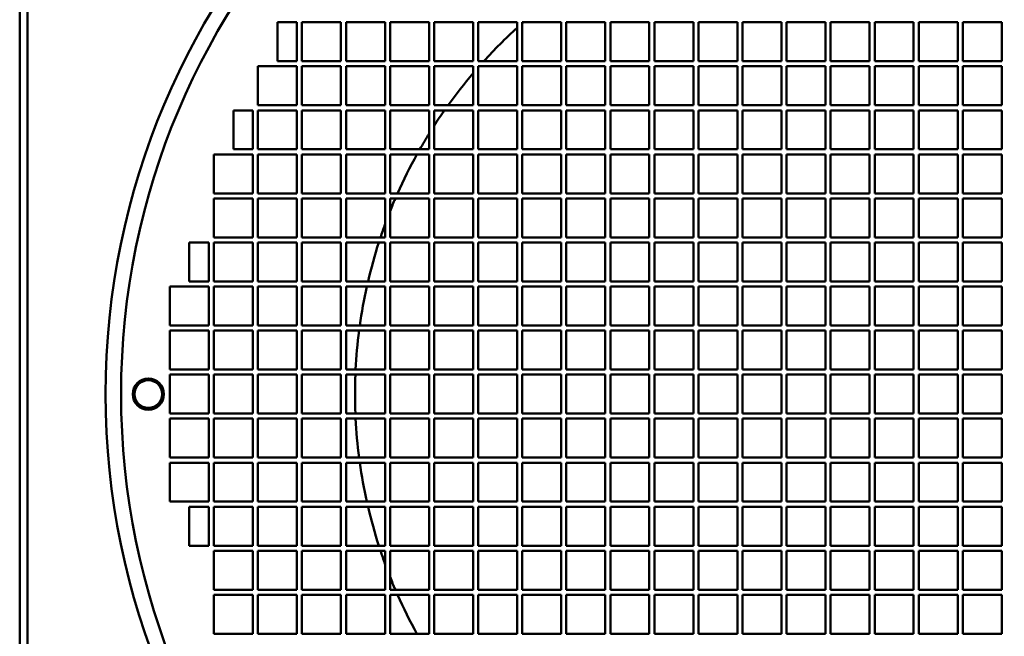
# Model space of a CAD drawing. Header units: millimetres. Extents: x 378 to 882, y 140 to 751.
# Tile 2 of 4: x 378 to 631, y 444 to 603. Entities that reach past the tile are written whole.
import ezdxf

# ---------------------------------------------------------------- set-up
doc = ezdxf.new("R2010")
doc.units = ezdxf.units.MM
doc.header["$LTSCALE"] = 3
doc.layers.add('Widoczne (ISO)', color=7, linetype='Continuous', lineweight=50)

msp = doc.modelspace()

# ---------------------------------------------------------------- linework, layer by layer
at = {"layer": 'Widoczne (ISO)'}
for p, q in [((378, 750.5), (378, 400.5)), ((380, 748.5), (380, 400.5)), ((444.1, 591.92), (444.1, 601.92)), ((444.1, 601.92), (449.1, 601.92)), ((449.1, 601.92), (449.1, 591.92)), ((450.4, 601.9), (460.4, 601.9)), ((450.4, 591.9), (450.4, 601.9)), ((460.4, 601.9), (460.4, 591.9)), ((461.7, 601.9), (471.7, 601.9)), ((461.7, 591.9), (461.7, 601.9)), ((471.7, 601.9), (471.7, 591.9)), ((473, 601.9), (483, 601.9)), ((473, 591.9), (473, 601.9)), ((483, 601.9), (483, 591.9)), ((484.3, 601.9), (494.3, 601.9)), ((484.3, 591.9), (484.3, 601.9)), ((494.3, 601.9), (494.3, 591.9)), ((495.6, 601.9), (505.6, 601.9)), ((495.6, 591.9), (495.6, 601.9)), ((505.6, 601.9), (505.6, 591.9)), ((506.9, 601.9), (516.9, 601.9)), ((506.9, 591.9), (506.9, 601.9)), ((516.9, 601.9), (516.9, 591.9)), ((518.2, 601.9), (528.2, 601.9)), ((518.2, 591.9), (518.2, 601.9)), ((528.2, 601.9), (528.2, 591.9)), ((529.5, 601.9), (539.5, 601.9)), ((529.5, 591.9), (529.5, 601.9)), ((539.5, 601.9), (539.5, 591.9)), ((540.8, 601.9), (550.8, 601.9)), ((540.8, 591.9), (540.8, 601.9)), ((550.8, 601.9), (550.8, 591.9)), ((552.1, 601.9), (562.1, 601.9)), ((552.1, 591.9), (552.1, 601.9)), ((562.1, 601.9), (562.1, 591.9)), ((563.4, 601.9), (573.4, 601.9)), ((563.4, 591.9), (563.4, 601.9)), ((573.4, 601.9), (573.4, 591.9)), ((574.7, 601.9), (584.7, 601.9)), ((574.7, 591.9), (574.7, 601.9)), ((584.7, 601.9), (584.7, 591.9)), ((586, 601.9), (596, 601.9)), ((586, 591.9), (586, 601.9)), ((596, 601.9), (596, 591.9)), ((597.3, 591.9), (597.3, 601.9)), ((597.3, 601.9), (607.3, 601.9)), ((607.3, 601.9), (607.3, 591.9)), ((608.6, 591.9), (608.6, 601.9)), ((608.6, 601.9), (618.6, 601.9)), ((618.6, 601.9), (618.6, 591.9)), ((619.9, 591.9), (619.9, 601.9)), ((619.9, 601.9), (629.9, 601.9)), ((629.9, 601.9), (629.9, 591.9)), ((449.1, 591.92), (444.1, 591.92)), ((460.4, 591.9), (450.4, 591.9)), ((471.7, 591.9), (461.7, 591.9)), ((483, 591.9), (473, 591.9)), ((494.3, 591.9), (484.3, 591.9)), ((505.6, 591.9), (495.6, 591.9)), ((516.9, 591.9), (506.9, 591.9)), ((528.2, 591.9), (518.2, 591.9)), ((539.5, 591.9), (529.5, 591.9)), ((550.8, 591.9), (540.8, 591.9)), ((562.1, 591.9), (552.1, 591.9)), ((573.4, 591.9), (563.4, 591.9)), ((584.7, 591.9), (574.7, 591.9)), ((596, 591.9), (586, 591.9)), ((607.3, 591.9), (597.3, 591.9)), ((618.6, 591.9), (608.6, 591.9)), ((629.9, 591.9), (619.9, 591.9)), ((439.1, 590.6), (449.1, 590.6)), ((439.1, 580.6), (439.1, 590.6)), ((449.1, 590.6), (449.1, 580.6)), ((450.4, 590.6), (460.4, 590.6)), ((450.4, 580.6), (450.4, 590.6)), ((460.4, 590.6), (460.4, 580.6)), ((461.7, 590.6), (471.7, 590.6)), ((461.7, 580.6), (461.7, 590.6)), ((471.7, 590.6), (471.7, 580.6)), ((473, 590.6), (483, 590.6)), ((473, 580.6), (473, 590.6)), ((483, 590.6), (483, 580.6)), ((484.3, 590.6), (494.3, 590.6)), ((484.3, 580.6), (484.3, 590.6)), ((494.3, 590.6), (494.3, 580.6)), ((495.6, 590.6), (505.6, 590.6)), ((495.6, 580.6), (495.6, 590.6)), ((505.6, 590.6), (505.6, 580.6)), ((506.9, 590.6), (516.9, 590.6)), ((506.9, 580.6), (506.9, 590.6)), ((516.9, 590.6), (516.9, 580.6)), ((518.2, 590.6), (528.2, 590.6)), ((518.2, 580.6), (518.2, 590.6)), ((528.2, 590.6), (528.2, 580.6)), ((529.5, 590.6), (539.5, 590.6)), ((529.5, 580.6), (529.5, 590.6)), ((539.5, 590.6), (539.5, 580.6)), ((540.8, 590.6), (550.8, 590.6)), ((540.8, 580.6), (540.8, 590.6)), ((550.8, 590.6), (550.8, 580.6)), ((552.1, 590.6), (562.1, 590.6)), ((552.1, 580.6), (552.1, 590.6)), ((562.1, 590.6), (562.1, 580.6)), ((563.4, 590.6), (573.4, 590.6)), ((563.4, 580.6), (563.4, 590.6)), ((573.4, 590.6), (573.4, 580.6)), ((574.7, 590.6), (584.7, 590.6)), ((574.7, 580.6), (574.7, 590.6)), ((584.7, 590.6), (584.7, 580.6)), ((586, 590.6), (596, 590.6)), ((586, 580.6), (586, 590.6)), ((596, 590.6), (596, 580.6)), ((597.3, 580.6), (597.3, 590.6)), ((597.3, 590.6), (607.3, 590.6)), ((607.3, 590.6), (607.3, 580.6)), ((608.6, 580.6), (608.6, 590.6)), ((608.6, 590.6), (618.6, 590.6)), ((618.6, 590.6), (618.6, 580.6)), ((619.9, 580.6), (619.9, 590.6)), ((619.9, 590.6), (629.9, 590.6)), ((629.9, 590.6), (629.9, 580.6)), ((432.8, 579.3), (437.8, 579.3)), ((432.8, 569.3), (432.8, 579.3)), ((437.8, 579.3), (437.8, 569.3)), ((449.1, 580.6), (439.1, 580.6)), ((439.1, 579.3), (449.1, 579.3)), ((439.1, 569.3), (439.1, 579.3)), ((449.1, 579.3), (449.1, 569.3)), ((460.4, 580.6), (450.4, 580.6)), ((450.4, 579.3), (460.4, 579.3)), ((450.4, 569.3), (450.4, 579.3)), ((460.4, 579.3), (460.4, 569.3)), ((471.7, 580.6), (461.7, 580.6)), ((461.7, 579.3), (471.7, 579.3)), ((461.7, 569.3), (461.7, 579.3)), ((471.7, 579.3), (471.7, 569.3)), ((483, 580.6), (473, 580.6)), ((473, 579.3), (483, 579.3)), ((473, 569.3), (473, 579.3)), ((483, 579.3), (483, 569.3)), ((494.3, 580.6), (484.3, 580.6)), ((484.3, 579.3), (494.3, 579.3)), ((484.3, 569.3), (484.3, 579.3)), ((494.3, 579.3), (494.3, 569.3)), ((505.6, 580.6), (495.6, 580.6)), ((495.6, 579.3), (505.6, 579.3)), ((495.6, 569.3), (495.6, 579.3)), ((505.6, 579.3), (505.6, 569.3)), ((516.9, 580.6), (506.9, 580.6)), ((506.9, 579.3), (516.9, 579.3)), ((506.9, 569.3), (506.9, 579.3)), ((516.9, 579.3), (516.9, 569.3)), ((528.2, 580.6), (518.2, 580.6)), ((518.2, 579.3), (528.2, 579.3)), ((518.2, 569.3), (518.2, 579.3)), ((528.2, 579.3), (528.2, 569.3)), ((539.5, 580.6), (529.5, 580.6)), ((529.5, 579.3), (539.5, 579.3)), ((529.5, 569.3), (529.5, 579.3)), ((539.5, 579.3), (539.5, 569.3)), ((550.8, 580.6), (540.8, 580.6)), ((540.8, 579.3), (550.8, 579.3)), ((540.8, 569.3), (540.8, 579.3)), ((550.8, 579.3), (550.8, 569.3)), ((562.1, 580.6), (552.1, 580.6)), ((552.1, 579.3), (562.1, 579.3)), ((552.1, 569.3), (552.1, 579.3)), ((562.1, 579.3), (562.1, 569.3)), ((573.4, 580.6), (563.4, 580.6)), ((563.4, 579.3), (573.4, 579.3)), ((563.4, 569.3), (563.4, 579.3)), ((573.4, 579.3), (573.4, 569.3)), ((584.7, 580.6), (574.7, 580.6)), ((574.7, 579.3), (584.7, 579.3)), ((574.7, 569.3), (574.7, 579.3)), ((584.7, 579.3), (584.7, 569.3)), ((596, 580.6), (586, 580.6)), ((586, 579.3), (596, 579.3)), ((586, 569.3), (586, 579.3)), ((596, 579.3), (596, 569.3)), ((607.3, 580.6), (597.3, 580.6)), ((597.3, 569.3), (597.3, 579.3)), ((597.3, 579.3), (607.3, 579.3)), ((607.3, 579.3), (607.3, 569.3)), ((618.6, 580.6), (608.6, 580.6)), ((608.6, 569.3), (608.6, 579.3)), ((608.6, 579.3), (618.6, 579.3)), ((618.6, 579.3), (618.6, 569.3)), ((629.9, 580.6), (619.9, 580.6)), ((619.9, 569.3), (619.9, 579.3)), ((619.9, 579.3), (629.9, 579.3)), ((629.9, 579.3), (629.9, 569.3)), ((437.8, 569.3), (432.8, 569.3)), ((449.1, 569.3), (439.1, 569.3)), ((460.4, 569.3), (450.4, 569.3)), ((471.7, 569.3), (461.7, 569.3)), ((483, 569.3), (473, 569.3)), ((494.3, 569.3), (484.3, 569.3)), ((505.6, 569.3), (495.6, 569.3)), ((516.9, 569.3), (506.9, 569.3)), ((528.2, 569.3), (518.2, 569.3)), ((539.5, 569.3), (529.5, 569.3)), ((550.8, 569.3), (540.8, 569.3)), ((562.1, 569.3), (552.1, 569.3)), ((573.4, 569.3), (563.4, 569.3)), ((584.7, 569.3), (574.7, 569.3)), ((596, 569.3), (586, 569.3)), ((607.3, 569.3), (597.3, 569.3)), ((618.6, 569.3), (608.6, 569.3)), ((629.9, 569.3), (619.9, 569.3)), ((427.8, 568), (437.8, 568)), ((427.8, 558), (427.8, 568)), ((437.8, 568), (437.8, 558)), ((439.1, 568), (449.1, 568)), ((439.1, 558), (439.1, 568)), ((449.1, 568), (449.1, 558)), ((450.4, 568), (460.4, 568)), ((450.4, 558), (450.4, 568)), ((460.4, 568), (460.4, 558)), ((461.7, 568), (471.7, 568)), ((461.7, 558), (461.7, 568)), ((471.7, 568), (471.7, 558)), ((473, 568), (483, 568)), ((473, 558), (473, 568)), ((483, 568), (483, 558)), ((484.3, 568), (494.3, 568)), ((484.3, 558), (484.3, 568)), ((494.3, 568), (494.3, 558)), ((495.6, 568), (505.6, 568)), ((495.6, 558), (495.6, 568)), ((505.6, 568), (505.6, 558)), ((506.9, 568), (516.9, 568)), ((506.9, 558), (506.9, 568)), ((516.9, 568), (516.9, 558)), ((518.2, 568), (528.2, 568)), ((518.2, 558), (518.2, 568)), ((528.2, 568), (528.2, 558)), ((529.5, 568), (539.5, 568)), ((529.5, 558), (529.5, 568)), ((539.5, 568), (539.5, 558)), ((540.8, 568), (550.8, 568)), ((540.8, 558), (540.8, 568)), ((550.8, 568), (550.8, 558)), ((552.1, 568), (562.1, 568)), ((552.1, 558), (552.1, 568)), ((562.1, 568), (562.1, 558)), ((563.4, 568), (573.4, 568)), ((563.4, 558), (563.4, 568)), ((573.4, 568), (573.4, 558)), ((574.7, 568), (584.7, 568)), ((574.7, 558), (574.7, 568)), ((584.7, 568), (584.7, 558)), ((586, 568), (596, 568)), ((586, 558), (586, 568)), ((596, 568), (596, 558)), ((597.3, 558), (597.3, 568)), ((597.3, 568), (607.3, 568)), ((607.3, 568), (607.3, 558)), ((608.6, 558), (608.6, 568)), ((608.6, 568), (618.6, 568)), ((618.6, 568), (618.6, 558)), ((619.9, 558), (619.9, 568)), ((619.9, 568), (629.9, 568)), ((629.9, 568), (629.9, 558)), ((437.8, 558), (427.8, 558)), ((427.8, 556.7), (437.8, 556.7)), ((427.8, 546.7), (427.8, 556.7)), ((437.8, 556.7), (437.8, 546.7)), ((449.1, 558), (439.1, 558)), ((439.1, 556.7), (449.1, 556.7)), ((439.1, 546.7), (439.1, 556.7)), ((449.1, 556.7), (449.1, 546.7)), ((460.4, 558), (450.4, 558)), ((450.4, 556.7), (460.4, 556.7)), ((450.4, 546.7), (450.4, 556.7)), ((460.4, 556.7), (460.4, 546.7)), ((471.7, 558), (461.7, 558)), ((461.7, 556.7), (471.7, 556.7)), ((461.7, 546.7), (461.7, 556.7)), ((471.7, 556.7), (471.7, 546.7)), ((483, 558), (473, 558)), ((473, 556.7), (483, 556.7)), ((473, 546.7), (473, 556.7)), ((483, 556.7), (483, 546.7)), ((494.3, 558), (484.3, 558)), ((484.3, 556.7), (494.3, 556.7)), ((484.3, 546.7), (484.3, 556.7)), ((494.3, 556.7), (494.3, 546.7)), ((505.6, 558), (495.6, 558)), ((495.6, 556.7), (505.6, 556.7)), ((495.6, 546.7), (495.6, 556.7)), ((505.6, 556.7), (505.6, 546.7)), ((516.9, 558), (506.9, 558)), ((506.9, 556.7), (516.9, 556.7)), ((506.9, 546.7), (506.9, 556.7)), ((516.9, 556.7), (516.9, 546.7)), ((528.2, 558), (518.2, 558)), ((518.2, 556.7), (528.2, 556.7)), ((518.2, 546.7), (518.2, 556.7)), ((528.2, 556.7), (528.2, 546.7)), ((539.5, 558), (529.5, 558)), ((529.5, 556.7), (539.5, 556.7)), ((529.5, 546.7), (529.5, 556.7)), ((539.5, 556.7), (539.5, 546.7)), ((550.8, 558), (540.8, 558)), ((540.8, 556.7), (550.8, 556.7)), ((540.8, 546.7), (540.8, 556.7)), ((550.8, 556.7), (550.8, 546.7)), ((562.1, 558), (552.1, 558)), ((552.1, 556.7), (562.1, 556.7)), ((552.1, 546.7), (552.1, 556.7)), ((562.1, 556.7), (562.1, 546.7)), ((573.4, 558), (563.4, 558)), ((563.4, 556.7), (573.4, 556.7)), ((563.4, 546.7), (563.4, 556.7)), ((573.4, 556.7), (573.4, 546.7)), ((584.7, 558), (574.7, 558)), ((574.7, 556.7), (584.7, 556.7)), ((574.7, 546.7), (574.7, 556.7)), ((584.7, 556.7), (584.7, 546.7)), ((596, 558), (586, 558)), ((586, 556.7), (596, 556.7)), ((586, 546.7), (586, 556.7)), ((596, 556.7), (596, 546.7)), ((607.3, 558), (597.3, 558)), ((597.3, 546.7), (597.3, 556.7)), ((597.3, 556.7), (607.3, 556.7)), ((607.3, 556.7), (607.3, 546.7)), ((618.6, 558), (608.6, 558)), ((608.6, 546.7), (608.6, 556.7)), ((608.6, 556.7), (618.6, 556.7)), ((618.6, 556.7), (618.6, 546.7)), ((629.9, 558), (619.9, 558)), ((619.9, 546.7), (619.9, 556.7)), ((619.9, 556.7), (629.9, 556.7)), ((629.9, 556.7), (629.9, 546.7)), ((437.8, 546.7), (427.8, 546.7)), ((449.1, 546.7), (439.1, 546.7)), ((460.4, 546.7), (450.4, 546.7)), ((471.7, 546.7), (461.7, 546.7)), ((483, 546.7), (473, 546.7)), ((494.3, 546.7), (484.3, 546.7)), ((505.6, 546.7), (495.6, 546.7)), ((516.9, 546.7), (506.9, 546.7)), ((528.2, 546.7), (518.2, 546.7)), ((539.5, 546.7), (529.5, 546.7)), ((550.8, 546.7), (540.8, 546.7)), ((562.1, 546.7), (552.1, 546.7)), ((573.4, 546.7), (563.4, 546.7)), ((584.7, 546.7), (574.7, 546.7)), ((596, 546.7), (586, 546.7)), ((607.3, 546.7), (597.3, 546.7)), ((618.6, 546.7), (608.6, 546.7)), ((629.9, 546.7), (619.9, 546.7)), ((421.5, 545.4), (426.5, 545.4)), ((421.5, 535.4), (421.5, 545.4)), ((426.5, 545.4), (426.5, 535.4)), ((427.8, 545.4), (437.8, 545.4)), ((427.8, 535.4), (427.8, 545.4)), ((437.8, 545.4), (437.8, 535.4)), ((439.1, 545.4), (449.1, 545.4)), ((439.1, 535.4), (439.1, 545.4)), ((449.1, 545.4), (449.1, 535.4)), ((450.4, 545.4), (460.4, 545.4)), ((450.4, 535.4), (450.4, 545.4)), ((460.4, 545.4), (460.4, 535.4)), ((461.7, 545.4), (471.7, 545.4)), ((461.7, 535.4), (461.7, 545.4)), ((471.7, 545.4), (471.7, 535.4)), ((473, 545.4), (483, 545.4)), ((473, 535.4), (473, 545.4)), ((483, 545.4), (483, 535.4)), ((484.3, 545.4), (494.3, 545.4)), ((484.3, 535.4), (484.3, 545.4)), ((494.3, 545.4), (494.3, 535.4)), ((495.6, 545.4), (505.6, 545.4)), ((495.6, 535.4), (495.6, 545.4)), ((505.6, 545.4), (505.6, 535.4)), ((506.9, 545.4), (516.9, 545.4)), ((506.9, 535.4), (506.9, 545.4)), ((516.9, 545.4), (516.9, 535.4)), ((518.2, 545.4), (528.2, 545.4)), ((518.2, 535.4), (518.2, 545.4)), ((528.2, 545.4), (528.2, 535.4)), ((529.5, 545.4), (539.5, 545.4)), ((529.5, 535.4), (529.5, 545.4)), ((539.5, 545.4), (539.5, 535.4)), ((540.8, 545.4), (550.8, 545.4)), ((540.8, 535.4), (540.8, 545.4)), ((550.8, 545.4), (550.8, 535.4)), ((552.1, 545.4), (562.1, 545.4)), ((552.1, 535.4), (552.1, 545.4)), ((562.1, 545.4), (562.1, 535.4)), ((563.4, 545.4), (573.4, 545.4)), ((563.4, 535.4), (563.4, 545.4)), ((573.4, 545.4), (573.4, 535.4)), ((574.7, 545.4), (584.7, 545.4)), ((574.7, 535.4), (574.7, 545.4)), ((584.7, 545.4), (584.7, 535.4)), ((586, 545.4), (596, 545.4)), ((586, 535.4), (586, 545.4)), ((596, 545.4), (596, 535.4)), ((597.3, 535.4), (597.3, 545.4)), ((597.3, 545.4), (607.3, 545.4)), ((607.3, 545.4), (607.3, 535.4)), ((608.6, 535.4), (608.6, 545.4)), ((608.6, 545.4), (618.6, 545.4)), ((618.6, 545.4), (618.6, 535.4)), ((619.9, 535.4), (619.9, 545.4)), ((619.9, 545.4), (629.9, 545.4)), ((629.9, 545.4), (629.9, 535.4)), ((416.5, 534.1), (426.5, 534.1)), ((416.5, 524.1), (416.5, 534.1)), ((426.5, 535.4), (421.5, 535.4)), ((426.5, 534.1), (426.5, 524.1)), ((437.8, 535.4), (427.8, 535.4)), ((427.8, 534.1), (437.8, 534.1)), ((427.8, 524.1), (427.8, 534.1)), ((437.8, 534.1), (437.8, 524.1)), ((449.1, 535.4), (439.1, 535.4)), ((439.1, 534.1), (449.1, 534.1)), ((439.1, 524.1), (439.1, 534.1)), ((449.1, 534.1), (449.1, 524.1)), ((460.4, 535.4), (450.4, 535.4)), ((450.4, 534.1), (460.4, 534.1)), ((450.4, 524.1), (450.4, 534.1)), ((460.4, 534.1), (460.4, 524.1)), ((471.7, 535.4), (461.7, 535.4)), ((461.7, 534.1), (471.7, 534.1)), ((461.7, 524.1), (461.7, 534.1)), ((471.7, 534.1), (471.7, 524.1)), ((483, 535.4), (473, 535.4)), ((473, 534.1), (483, 534.1)), ((473, 524.1), (473, 534.1)), ((483, 534.1), (483, 524.1)), ((494.3, 535.4), (484.3, 535.4)), ((484.3, 534.1), (494.3, 534.1)), ((484.3, 524.1), (484.3, 534.1)), ((494.3, 534.1), (494.3, 524.1)), ((505.6, 535.4), (495.6, 535.4)), ((495.6, 534.1), (505.6, 534.1)), ((495.6, 524.1), (495.6, 534.1)), ((505.6, 534.1), (505.6, 524.1)), ((516.9, 535.4), (506.9, 535.4)), ((506.9, 534.1), (516.9, 534.1)), ((506.9, 524.1), (506.9, 534.1)), ((516.9, 534.1), (516.9, 524.1)), ((528.2, 535.4), (518.2, 535.4)), ((518.2, 534.1), (528.2, 534.1)), ((518.2, 524.1), (518.2, 534.1)), ((528.2, 534.1), (528.2, 524.1)), ((539.5, 535.4), (529.5, 535.4)), ((529.5, 534.1), (539.5, 534.1)), ((529.5, 524.1), (529.5, 534.1)), ((539.5, 534.1), (539.5, 524.1)), ((550.8, 535.4), (540.8, 535.4)), ((540.8, 534.1), (550.8, 534.1)), ((540.8, 524.1), (540.8, 534.1)), ((550.8, 534.1), (550.8, 524.1)), ((562.1, 535.4), (552.1, 535.4)), ((552.1, 534.1), (562.1, 534.1)), ((552.1, 524.1), (552.1, 534.1)), ((562.1, 534.1), (562.1, 524.1)), ((573.4, 535.4), (563.4, 535.4)), ((563.4, 534.1), (573.4, 534.1)), ((563.4, 524.1), (563.4, 534.1)), ((573.4, 534.1), (573.4, 524.1)), ((584.7, 535.4), (574.7, 535.4)), ((574.7, 534.1), (584.7, 534.1)), ((574.7, 524.1), (574.7, 534.1)), ((584.7, 534.1), (584.7, 524.1)), ((596, 535.4), (586, 535.4)), ((586, 534.1), (596, 534.1)), ((586, 524.1), (586, 534.1)), ((596, 534.1), (596, 524.1)), ((607.3, 535.4), (597.3, 535.4)), ((597.3, 524.1), (597.3, 534.1)), ((597.3, 534.1), (607.3, 534.1)), ((607.3, 534.1), (607.3, 524.1)), ((618.6, 535.4), (608.6, 535.4)), ((608.6, 524.1), (608.6, 534.1)), ((608.6, 534.1), (618.6, 534.1)), ((618.6, 534.1), (618.6, 524.1)), ((629.9, 535.4), (619.9, 535.4)), ((619.9, 524.1), (619.9, 534.1)), ((619.9, 534.1), (629.9, 534.1)), ((629.9, 534.1), (629.9, 524.1)), ((426.5, 524.1), (416.5, 524.1)), ((416.5, 522.8), (426.5, 522.8)), ((416.5, 512.8), (416.5, 522.8)), ((426.5, 522.8), (426.5, 512.8)), ((437.8, 524.1), (427.8, 524.1)), ((427.8, 522.8), (437.8, 522.8)), ((427.8, 512.8), (427.8, 522.8)), ((437.8, 522.8), (437.8, 512.8)), ((449.1, 524.1), (439.1, 524.1)), ((439.1, 522.8), (449.1, 522.8)), ((439.1, 512.8), (439.1, 522.8)), ((449.1, 522.8), (449.1, 512.8)), ((460.4, 524.1), (450.4, 524.1)), ((450.4, 522.8), (460.4, 522.8)), ((450.4, 512.8), (450.4, 522.8)), ((460.4, 522.8), (460.4, 512.8)), ((471.7, 524.1), (461.7, 524.1)), ((461.7, 522.8), (471.7, 522.8)), ((461.7, 512.8), (461.7, 522.8)), ((471.7, 522.8), (471.7, 512.8)), ((483, 524.1), (473, 524.1)), ((473, 522.8), (483, 522.8)), ((473, 512.8), (473, 522.8)), ((483, 522.8), (483, 512.8)), ((494.3, 524.1), (484.3, 524.1)), ((484.3, 522.8), (494.3, 522.8)), ((484.3, 512.8), (484.3, 522.8)), ((494.3, 522.8), (494.3, 512.8)), ((505.6, 524.1), (495.6, 524.1)), ((495.6, 522.8), (505.6, 522.8)), ((495.6, 512.8), (495.6, 522.8)), ((505.6, 522.8), (505.6, 512.8)), ((516.9, 524.1), (506.9, 524.1)), ((506.9, 522.8), (516.9, 522.8)), ((506.9, 512.8), (506.9, 522.8)), ((516.9, 522.8), (516.9, 512.8)), ((528.2, 524.1), (518.2, 524.1)), ((518.2, 522.8), (528.2, 522.8)), ((518.2, 512.8), (518.2, 522.8)), ((528.2, 522.8), (528.2, 512.8)), ((539.5, 524.1), (529.5, 524.1)), ((529.5, 522.8), (539.5, 522.8)), ((529.5, 512.8), (529.5, 522.8)), ((539.5, 522.8), (539.5, 512.8)), ((550.8, 524.1), (540.8, 524.1)), ((540.8, 522.8), (550.8, 522.8)), ((540.8, 512.8), (540.8, 522.8)), ((550.8, 522.8), (550.8, 512.8)), ((562.1, 524.1), (552.1, 524.1)), ((552.1, 522.8), (562.1, 522.8)), ((552.1, 512.8), (552.1, 522.8)), ((562.1, 522.8), (562.1, 512.8)), ((573.4, 524.1), (563.4, 524.1)), ((563.4, 522.8), (573.4, 522.8)), ((563.4, 512.8), (563.4, 522.8)), ((573.4, 522.8), (573.4, 512.8)), ((584.7, 524.1), (574.7, 524.1)), ((574.7, 522.8), (584.7, 522.8)), ((574.7, 512.8), (574.7, 522.8)), ((584.7, 522.8), (584.7, 512.8)), ((596, 524.1), (586, 524.1)), ((586, 522.8), (596, 522.8)), ((586, 512.8), (586, 522.8)), ((596, 522.8), (596, 512.8)), ((607.3, 524.1), (597.3, 524.1)), ((597.3, 512.8), (597.3, 522.8)), ((597.3, 522.8), (607.3, 522.8)), ((607.3, 522.8), (607.3, 512.8)), ((618.6, 524.1), (608.6, 524.1)), ((608.6, 512.8), (608.6, 522.8)), ((608.6, 522.8), (618.6, 522.8)), ((618.6, 522.8), (618.6, 512.8)), ((629.9, 524.1), (619.9, 524.1)), ((619.9, 512.8), (619.9, 522.8)), ((619.9, 522.8), (629.9, 522.8)), ((629.9, 522.8), (629.9, 512.8)), ((426.5, 512.8), (416.5, 512.8)), ((437.8, 512.8), (427.8, 512.8)), ((449.1, 512.8), (439.1, 512.8)), ((460.4, 512.8), (450.4, 512.8)), ((471.7, 512.8), (461.7, 512.8)), ((483, 512.8), (473, 512.8)), ((494.3, 512.8), (484.3, 512.8)), ((505.6, 512.8), (495.6, 512.8)), ((516.9, 512.8), (506.9, 512.8)), ((528.2, 512.8), (518.2, 512.8)), ((539.5, 512.8), (529.5, 512.8)), ((550.8, 512.8), (540.8, 512.8)), ((562.1, 512.8), (552.1, 512.8)), ((573.4, 512.8), (563.4, 512.8)), ((584.7, 512.8), (574.7, 512.8)), ((596, 512.8), (586, 512.8)), ((607.3, 512.8), (597.3, 512.8)), ((618.6, 512.8), (608.6, 512.8)), ((629.9, 512.8), (619.9, 512.8)), ((416.5, 511.5), (426.5, 511.5)), ((416.5, 501.5), (416.5, 511.5)), ((426.5, 511.5), (426.5, 501.5)), ((427.8, 511.5), (437.8, 511.5)), ((427.8, 501.5), (427.8, 511.5)), ((437.8, 511.5), (437.8, 501.5)), ((439.1, 511.5), (449.1, 511.5)), ((439.1, 501.5), (439.1, 511.5)), ((449.1, 511.5), (449.1, 501.5)), ((450.4, 511.5), (460.4, 511.5)), ((450.4, 501.5), (450.4, 511.5)), ((460.4, 511.5), (460.4, 501.5)), ((461.7, 511.5), (471.7, 511.5)), ((461.7, 501.5), (461.7, 511.5)), ((471.7, 511.5), (471.7, 501.5)), ((473, 511.5), (483, 511.5)), ((473, 501.5), (473, 511.5)), ((483, 511.5), (483, 501.5)), ((484.3, 511.5), (494.3, 511.5)), ((484.3, 501.5), (484.3, 511.5)), ((494.3, 511.5), (494.3, 501.5)), ((495.6, 511.5), (505.6, 511.5)), ((495.6, 501.5), (495.6, 511.5)), ((505.6, 511.5), (505.6, 501.5)), ((506.9, 511.5), (516.9, 511.5)), ((506.9, 501.5), (506.9, 511.5)), ((516.9, 511.5), (516.9, 501.5)), ((518.2, 511.5), (528.2, 511.5)), ((518.2, 501.5), (518.2, 511.5)), ((528.2, 511.5), (528.2, 501.5)), ((529.5, 511.5), (539.5, 511.5)), ((529.5, 501.5), (529.5, 511.5)), ((539.5, 511.5), (539.5, 501.5)), ((540.8, 511.5), (550.8, 511.5)), ((540.8, 501.5), (540.8, 511.5)), ((550.8, 511.5), (550.8, 501.5)), ((552.1, 511.5), (562.1, 511.5)), ((552.1, 501.5), (552.1, 511.5)), ((562.1, 511.5), (562.1, 501.5)), ((563.4, 511.5), (573.4, 511.5)), ((563.4, 501.5), (563.4, 511.5)), ((573.4, 511.5), (573.4, 501.5)), ((574.7, 511.5), (584.7, 511.5)), ((574.7, 501.5), (574.7, 511.5)), ((584.7, 511.5), (584.7, 501.5)), ((586, 511.5), (596, 511.5)), ((586, 501.5), (586, 511.5)), ((596, 511.5), (596, 501.5)), ((597.3, 501.5), (597.3, 511.5)), ((597.3, 511.5), (607.3, 511.5)), ((607.3, 511.5), (607.3, 501.5)), ((608.6, 501.5), (608.6, 511.5)), ((608.6, 511.5), (618.6, 511.5)), ((618.6, 511.5), (618.6, 501.5)), ((619.9, 501.5), (619.9, 511.5)), ((619.9, 511.5), (629.9, 511.5)), ((629.9, 511.5), (629.9, 501.5)), ((426.5, 501.5), (416.5, 501.5)), ((416.5, 500.2), (426.5, 500.2)), ((416.5, 490.2), (416.5, 500.2)), ((426.5, 500.2), (426.5, 490.2)), ((437.8, 501.5), (427.8, 501.5)), ((427.8, 500.2), (437.8, 500.2)), ((427.8, 490.2), (427.8, 500.2)), ((437.8, 500.2), (437.8, 490.2)), ((449.1, 501.5), (439.1, 501.5)), ((439.1, 500.2), (449.1, 500.2)), ((439.1, 490.2), (439.1, 500.2)), ((449.1, 500.2), (449.1, 490.2)), ((460.4, 501.5), (450.4, 501.5)), ((450.4, 500.2), (460.4, 500.2)), ((450.4, 490.2), (450.4, 500.2)), ((460.4, 500.2), (460.4, 490.2)), ((471.7, 501.5), (461.7, 501.5)), ((461.7, 500.2), (471.7, 500.2)), ((461.7, 490.2), (461.7, 500.2)), ((471.7, 500.2), (471.7, 490.2)), ((483, 501.5), (473, 501.5)), ((473, 500.2), (483, 500.2)), ((473, 490.2), (473, 500.2)), ((483, 500.2), (483, 490.2)), ((494.3, 501.5), (484.3, 501.5)), ((484.3, 500.2), (494.3, 500.2)), ((484.3, 490.2), (484.3, 500.2)), ((494.3, 500.2), (494.3, 490.2)), ((505.6, 501.5), (495.6, 501.5)), ((495.6, 500.2), (505.6, 500.2)), ((495.6, 490.2), (495.6, 500.2)), ((505.6, 500.2), (505.6, 490.2)), ((516.9, 501.5), (506.9, 501.5)), ((506.9, 500.2), (516.9, 500.2)), ((506.9, 490.2), (506.9, 500.2)), ((516.9, 500.2), (516.9, 490.2)), ((528.2, 501.5), (518.2, 501.5)), ((518.2, 500.2), (528.2, 500.2)), ((518.2, 490.2), (518.2, 500.2)), ((528.2, 500.2), (528.2, 490.2)), ((539.5, 501.5), (529.5, 501.5)), ((529.5, 500.2), (539.5, 500.2)), ((529.5, 490.2), (529.5, 500.2)), ((539.5, 500.2), (539.5, 490.2)), ((550.8, 501.5), (540.8, 501.5)), ((540.8, 500.2), (550.8, 500.2)), ((540.8, 490.2), (540.8, 500.2)), ((550.8, 500.2), (550.8, 490.2)), ((562.1, 501.5), (552.1, 501.5)), ((552.1, 500.2), (562.1, 500.2)), ((552.1, 490.2), (552.1, 500.2)), ((562.1, 500.2), (562.1, 490.2)), ((573.4, 501.5), (563.4, 501.5)), ((563.4, 500.2), (573.4, 500.2)), ((563.4, 490.2), (563.4, 500.2)), ((573.4, 500.2), (573.4, 490.2)), ((584.7, 501.5), (574.7, 501.5)), ((574.7, 500.2), (584.7, 500.2)), ((574.7, 490.2), (574.7, 500.2)), ((584.7, 500.2), (584.7, 490.2)), ((596, 501.5), (586, 501.5)), ((586, 500.2), (596, 500.2)), ((586, 490.2), (586, 500.2)), ((596, 500.2), (596, 490.2)), ((607.3, 501.5), (597.3, 501.5)), ((597.3, 500.2), (607.3, 500.2)), ((597.3, 490.2), (597.3, 500.2)), ((607.3, 500.2), (607.3, 490.2)), ((618.6, 501.5), (608.6, 501.5)), ((608.6, 500.2), (618.6, 500.2)), ((608.6, 490.2), (608.6, 500.2)), ((618.6, 500.2), (618.6, 490.2)), ((629.9, 501.5), (619.9, 501.5)), ((619.9, 500.2), (629.9, 500.2)), ((619.9, 490.2), (619.9, 500.2)), ((629.9, 500.2), (629.9, 490.2)), ((426.5, 490.2), (416.5, 490.2)), ((437.8, 490.2), (427.8, 490.2)), ((449.1, 490.2), (439.1, 490.2)), ((460.4, 490.2), (450.4, 490.2)), ((471.7, 490.2), (461.7, 490.2)), ((483, 490.2), (473, 490.2)), ((494.3, 490.2), (484.3, 490.2)), ((505.6, 490.2), (495.6, 490.2)), ((516.9, 490.2), (506.9, 490.2)), ((528.2, 490.2), (518.2, 490.2)), ((539.5, 490.2), (529.5, 490.2)), ((550.8, 490.2), (540.8, 490.2)), ((562.1, 490.2), (552.1, 490.2)), ((573.4, 490.2), (563.4, 490.2)), ((584.7, 490.2), (574.7, 490.2)), ((596, 490.2), (586, 490.2)), ((607.3, 490.2), (597.3, 490.2)), ((618.6, 490.2), (608.6, 490.2)), ((629.9, 490.2), (619.9, 490.2)), ((416.5, 488.9), (426.5, 488.9)), ((416.5, 478.9), (416.5, 488.9)), ((426.5, 488.9), (426.5, 478.9)), ((427.8, 488.9), (437.8, 488.9)), ((427.8, 478.9), (427.8, 488.9)), ((437.8, 488.9), (437.8, 478.9)), ((439.1, 488.9), (449.1, 488.9)), ((439.1, 478.9), (439.1, 488.9)), ((449.1, 488.9), (449.1, 478.9)), ((450.4, 488.9), (460.4, 488.9)), ((450.4, 478.9), (450.4, 488.9)), ((460.4, 488.9), (460.4, 478.9)), ((461.7, 488.9), (471.7, 488.9)), ((461.7, 478.9), (461.7, 488.9)), ((471.7, 488.9), (471.7, 478.9)), ((473, 488.9), (483, 488.9)), ((473, 478.9), (473, 488.9)), ((483, 488.9), (483, 478.9)), ((484.3, 488.9), (494.3, 488.9)), ((484.3, 478.9), (484.3, 488.9)), ((494.3, 488.9), (494.3, 478.9)), ((495.6, 488.9), (505.6, 488.9)), ((495.6, 478.9), (495.6, 488.9)), ((505.6, 488.9), (505.6, 478.9)), ((506.9, 488.9), (516.9, 488.9)), ((506.9, 478.9), (506.9, 488.9)), ((516.9, 488.9), (516.9, 478.9)), ((518.2, 488.9), (528.2, 488.9)), ((518.2, 478.9), (518.2, 488.9)), ((528.2, 488.9), (528.2, 478.9)), ((529.5, 488.9), (539.5, 488.9)), ((529.5, 478.9), (529.5, 488.9)), ((539.5, 488.9), (539.5, 478.9)), ((540.8, 488.9), (550.8, 488.9)), ((540.8, 478.9), (540.8, 488.9)), ((550.8, 488.9), (550.8, 478.9)), ((552.1, 488.9), (562.1, 488.9)), ((552.1, 478.9), (552.1, 488.9)), ((562.1, 488.9), (562.1, 478.9)), ((563.4, 488.9), (573.4, 488.9)), ((563.4, 478.9), (563.4, 488.9)), ((573.4, 488.9), (573.4, 478.9)), ((574.7, 488.9), (584.7, 488.9)), ((574.7, 478.9), (574.7, 488.9)), ((584.7, 488.9), (584.7, 478.9)), ((586, 488.9), (596, 488.9)), ((586, 478.9), (586, 488.9)), ((596, 488.9), (596, 478.9)), ((597.3, 488.9), (607.3, 488.9)), ((597.3, 478.9), (597.3, 488.9)), ((607.3, 488.9), (607.3, 478.9)), ((608.6, 488.9), (618.6, 488.9)), ((608.6, 478.9), (608.6, 488.9)), ((618.6, 488.9), (618.6, 478.9)), ((619.9, 488.9), (629.9, 488.9)), ((619.9, 478.9), (619.9, 488.9)), ((629.9, 488.9), (629.9, 478.9)), ((426.5, 478.9), (416.5, 478.9)), ((421.5, 477.6), (426.5, 477.6)), ((421.5, 467.6), (421.5, 477.6)), ((426.5, 477.6), (426.5, 467.6)), ((437.8, 478.9), (427.8, 478.9)), ((427.8, 477.6), (437.8, 477.6)), ((427.8, 467.6), (427.8, 477.6)), ((437.8, 477.6), (437.8, 467.6)), ((449.1, 478.9), (439.1, 478.9)), ((439.1, 477.6), (449.1, 477.6)), ((439.1, 467.6), (439.1, 477.6)), ((449.1, 477.6), (449.1, 467.6)), ((460.4, 478.9), (450.4, 478.9)), ((450.4, 477.6), (460.4, 477.6)), ((450.4, 467.6), (450.4, 477.6)), ((460.4, 477.6), (460.4, 467.6)), ((471.7, 478.9), (461.7, 478.9)), ((461.7, 477.6), (471.7, 477.6)), ((461.7, 467.6), (461.7, 477.6)), ((471.7, 477.6), (471.7, 467.6)), ((483, 478.9), (473, 478.9)), ((473, 477.6), (483, 477.6)), ((473, 467.6), (473, 477.6)), ((483, 477.6), (483, 467.6)), ((494.3, 478.9), (484.3, 478.9)), ((484.3, 477.6), (494.3, 477.6)), ((484.3, 467.6), (484.3, 477.6)), ((494.3, 477.6), (494.3, 467.6)), ((505.6, 478.9), (495.6, 478.9)), ((495.6, 477.6), (505.6, 477.6)), ((495.6, 467.6), (495.6, 477.6)), ((505.6, 477.6), (505.6, 467.6)), ((516.9, 478.9), (506.9, 478.9)), ((506.9, 477.6), (516.9, 477.6)), ((506.9, 467.6), (506.9, 477.6)), ((516.9, 477.6), (516.9, 467.6)), ((528.2, 478.9), (518.2, 478.9)), ((518.2, 477.6), (528.2, 477.6)), ((518.2, 467.6), (518.2, 477.6)), ((528.2, 477.6), (528.2, 467.6)), ((539.5, 478.9), (529.5, 478.9)), ((529.5, 477.6), (539.5, 477.6)), ((529.5, 467.6), (529.5, 477.6)), ((539.5, 477.6), (539.5, 467.6)), ((550.8, 478.9), (540.8, 478.9)), ((540.8, 477.6), (550.8, 477.6)), ((540.8, 467.6), (540.8, 477.6)), ((550.8, 477.6), (550.8, 467.6)), ((562.1, 478.9), (552.1, 478.9)), ((552.1, 477.6), (562.1, 477.6)), ((552.1, 467.6), (552.1, 477.6)), ((562.1, 477.6), (562.1, 467.6)), ((573.4, 478.9), (563.4, 478.9)), ((563.4, 477.6), (573.4, 477.6)), ((563.4, 467.6), (563.4, 477.6)), ((573.4, 477.6), (573.4, 467.6)), ((584.7, 478.9), (574.7, 478.9)), ((574.7, 477.6), (584.7, 477.6)), ((574.7, 467.6), (574.7, 477.6)), ((584.7, 477.6), (584.7, 467.6)), ((596, 478.9), (586, 478.9)), ((586, 477.6), (596, 477.6)), ((586, 467.6), (586, 477.6)), ((596, 477.6), (596, 467.6)), ((607.3, 478.9), (597.3, 478.9)), ((597.3, 477.6), (607.3, 477.6)), ((597.3, 467.6), (597.3, 477.6)), ((607.3, 477.6), (607.3, 467.6)), ((618.6, 478.9), (608.6, 478.9)), ((608.6, 477.6), (618.6, 477.6)), ((608.6, 467.6), (608.6, 477.6)), ((618.6, 477.6), (618.6, 467.6)), ((629.9, 478.9), (619.9, 478.9)), ((619.9, 477.6), (629.9, 477.6)), ((619.9, 467.6), (619.9, 477.6)), ((629.9, 477.6), (629.9, 467.6)), ((426.5, 467.6), (421.5, 467.6)), ((437.8, 467.6), (427.8, 467.6)), ((449.1, 467.6), (439.1, 467.6)), ((460.4, 467.6), (450.4, 467.6)), ((471.7, 467.6), (461.7, 467.6)), ((483, 467.6), (473, 467.6)), ((494.3, 467.6), (484.3, 467.6)), ((505.6, 467.6), (495.6, 467.6)), ((516.9, 467.6), (506.9, 467.6)), ((528.2, 467.6), (518.2, 467.6)), ((539.5, 467.6), (529.5, 467.6)), ((550.8, 467.6), (540.8, 467.6)), ((562.1, 467.6), (552.1, 467.6)), ((573.4, 467.6), (563.4, 467.6)), ((584.7, 467.6), (574.7, 467.6)), ((596, 467.6), (586, 467.6)), ((607.3, 467.6), (597.3, 467.6)), ((618.6, 467.6), (608.6, 467.6)), ((629.9, 467.6), (619.9, 467.6)), ((427.8, 466.3), (437.8, 466.3)), ((427.8, 456.3), (427.8, 466.3)), ((437.8, 466.3), (437.8, 456.3)), ((439.1, 466.3), (449.1, 466.3)), ((439.1, 456.3), (439.1, 466.3)), ((449.1, 466.3), (449.1, 456.3)), ((450.4, 466.3), (460.4, 466.3)), ((450.4, 456.3), (450.4, 466.3)), ((460.4, 466.3), (460.4, 456.3)), ((461.7, 466.3), (471.7, 466.3)), ((461.7, 456.3), (461.7, 466.3)), ((471.7, 466.3), (471.7, 456.3)), ((473, 466.3), (483, 466.3)), ((473, 456.3), (473, 466.3)), ((483, 466.3), (483, 456.3)), ((484.3, 466.3), (494.3, 466.3)), ((484.3, 456.3), (484.3, 466.3)), ((494.3, 466.3), (494.3, 456.3)), ((495.6, 466.3), (505.6, 466.3)), ((495.6, 456.3), (495.6, 466.3)), ((505.6, 466.3), (505.6, 456.3)), ((506.9, 466.3), (516.9, 466.3)), ((506.9, 456.3), (506.9, 466.3)), ((516.9, 466.3), (516.9, 456.3)), ((518.2, 466.3), (528.2, 466.3)), ((518.2, 456.3), (518.2, 466.3)), ((528.2, 466.3), (528.2, 456.3)), ((529.5, 466.3), (539.5, 466.3)), ((529.5, 456.3), (529.5, 466.3)), ((539.5, 466.3), (539.5, 456.3)), ((540.8, 466.3), (550.8, 466.3)), ((540.8, 456.3), (540.8, 466.3)), ((550.8, 466.3), (550.8, 456.3)), ((552.1, 466.3), (562.1, 466.3)), ((552.1, 456.3), (552.1, 466.3)), ((562.1, 466.3), (562.1, 456.3)), ((563.4, 466.3), (573.4, 466.3)), ((563.4, 456.3), (563.4, 466.3)), ((573.4, 466.3), (573.4, 456.3)), ((574.7, 466.3), (584.7, 466.3)), ((574.7, 456.3), (574.7, 466.3)), ((584.7, 466.3), (584.7, 456.3)), ((586, 466.3), (596, 466.3)), ((586, 456.3), (586, 466.3)), ((596, 466.3), (596, 456.3)), ((597.3, 466.3), (607.3, 466.3)), ((597.3, 456.3), (597.3, 466.3)), ((607.3, 466.3), (607.3, 456.3)), ((608.6, 466.3), (618.6, 466.3)), ((608.6, 456.3), (608.6, 466.3)), ((618.6, 466.3), (618.6, 456.3)), ((619.9, 466.3), (629.9, 466.3)), ((619.9, 456.3), (619.9, 466.3)), ((629.9, 466.3), (629.9, 456.3)), ((437.8, 456.3), (427.8, 456.3)), ((427.8, 455), (437.8, 455)), ((427.8, 445), (427.8, 455)), ((437.8, 455), (437.8, 445)), ((449.1, 456.3), (439.1, 456.3)), ((439.1, 455), (449.1, 455)), ((439.1, 445), (439.1, 455)), ((449.1, 455), (449.1, 445)), ((460.4, 456.3), (450.4, 456.3)), ((450.4, 455), (460.4, 455)), ((450.4, 445), (450.4, 455)), ((460.4, 455), (460.4, 445)), ((471.7, 456.3), (461.7, 456.3)), ((461.7, 455), (471.7, 455)), ((461.7, 445), (461.7, 455)), ((471.7, 455), (471.7, 445)), ((483, 456.3), (473, 456.3)), ((473, 455), (483, 455)), ((473, 445), (473, 455)), ((483, 455), (483, 445)), ((494.3, 456.3), (484.3, 456.3)), ((484.3, 455), (494.3, 455)), ((484.3, 445), (484.3, 455)), ((494.3, 455), (494.3, 445)), ((505.6, 456.3), (495.6, 456.3)), ((495.6, 455), (505.6, 455)), ((495.6, 445), (495.6, 455)), ((505.6, 455), (505.6, 445)), ((516.9, 456.3), (506.9, 456.3)), ((506.9, 455), (516.9, 455)), ((506.9, 445), (506.9, 455)), ((516.9, 455), (516.9, 445)), ((528.2, 456.3), (518.2, 456.3)), ((518.2, 455), (528.2, 455)), ((518.2, 445), (518.2, 455)), ((528.2, 455), (528.2, 445)), ((539.5, 456.3), (529.5, 456.3)), ((529.5, 455), (539.5, 455)), ((529.5, 445), (529.5, 455)), ((539.5, 455), (539.5, 445)), ((550.8, 456.3), (540.8, 456.3)), ((540.8, 455), (550.8, 455)), ((540.8, 445), (540.8, 455)), ((550.8, 455), (550.8, 445)), ((562.1, 456.3), (552.1, 456.3)), ((552.1, 455), (562.1, 455)), ((552.1, 445), (552.1, 455)), ((562.1, 455), (562.1, 445)), ((573.4, 456.3), (563.4, 456.3)), ((563.4, 455), (573.4, 455)), ((563.4, 445), (563.4, 455)), ((573.4, 455), (573.4, 445)), ((584.7, 456.3), (574.7, 456.3)), ((574.7, 455), (584.7, 455)), ((574.7, 445), (574.7, 455)), ((584.7, 455), (584.7, 445)), ((596, 456.3), (586, 456.3)), ((586, 455), (596, 455)), ((586, 445), (586, 455)), ((596, 455), (596, 445)), ((607.3, 456.3), (597.3, 456.3)), ((597.3, 455), (607.3, 455)), ((597.3, 445), (597.3, 455)), ((607.3, 455), (607.3, 445)), ((618.6, 456.3), (608.6, 456.3)), ((608.6, 455), (618.6, 455)), ((608.6, 445), (608.6, 455)), ((618.6, 455), (618.6, 445)), ((629.9, 456.3), (619.9, 456.3)), ((619.9, 455), (629.9, 455)), ((619.9, 445), (619.9, 455)), ((629.9, 455), (629.9, 445)), ((437.8, 445), (427.8, 445)), ((449.1, 445), (439.1, 445)), ((460.4, 445), (450.4, 445)), ((471.7, 445), (461.7, 445)), ((483, 445), (473, 445)), ((494.3, 445), (484.3, 445)), ((505.6, 445), (495.6, 445)), ((516.9, 445), (506.9, 445)), ((528.2, 445), (518.2, 445)), ((539.5, 445), (529.5, 445)), ((550.8, 445), (540.8, 445)), ((562.1, 445), (552.1, 445)), ((573.4, 445), (563.4, 445)), ((584.7, 445), (574.7, 445)), ((596, 445), (586, 445)), ((607.3, 445), (597.3, 445)), ((618.6, 445), (608.6, 445)), ((629.9, 445), (619.9, 445))]:
    msp.add_line(p, q, dxfattribs=at)
for centre, radius in [((591, 506.5), 190.95), ((591, 506.5), 187), ((411, 506.5), 4), ((411, 506.5), 3.55)]:
    msp.add_circle(centre, radius, dxfattribs=at)
for start, end in [(131.302, 131.4723), (132.2599, 137.7401), (139.5947, 144.3021), (138.5277, 138.698), (145.0211, 147.1638), (148.2619, 150.3614), (151.034, 156.0748), (156.7149, 158.3117), (159.9586, 161.5449), (162.1622, 166.8455), (167.4471, 172.0335), (172.6254, 177.1564), (177.7435, 182.2565), (182.8436, 187.3746), (187.9665, 192.5529), (193.1545, 197.8378), (198.4551, 200.0414), (201.6883, 203.2851), (203.9252, 208.966)]:
    msp.add_arc((591, 506.5), 126.99, start, end, dxfattribs=at)

doc.saveas('drawing.dxf')
